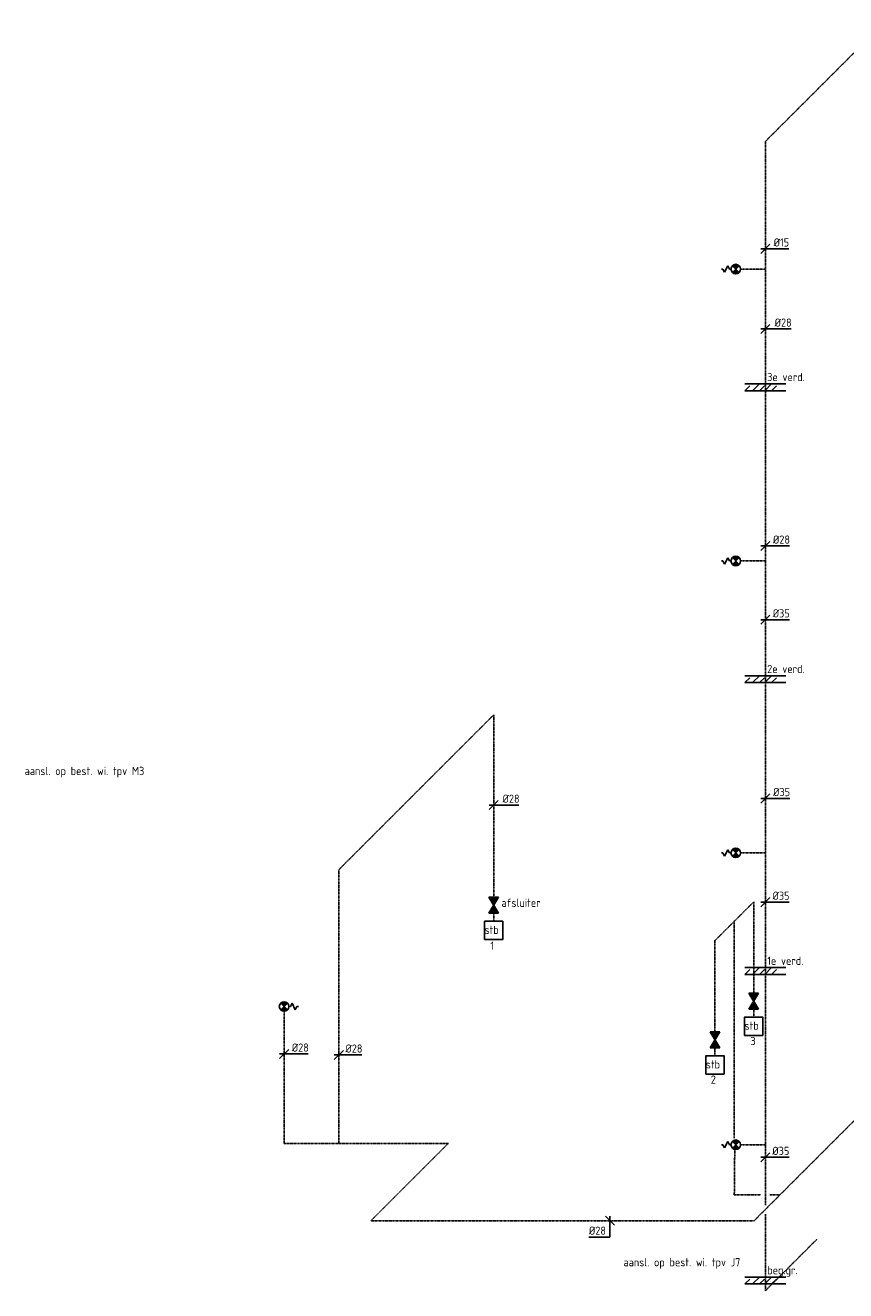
# Model space of a CAD drawing. Header units: millimetres. Extents: x 437 to 48624, y 626 to 41294.
# Tile 6 of 9: x 23703 to 32695, y 11628 to 25501. Entities that reach past the tile are written whole.
import ezdxf
from ezdxf.enums import TextEntityAlignment as Align

# ---------------------------------------------------------------- set-up
doc = ezdxf.new("R2010")
doc.units = ezdxf.units.MM
doc.header["$MEASUREMENT"] = 0
doc.linetypes.add('2322109', pattern=[10, 5, -2, 1, -2])
for name, color, linetype in [('WL531---', 5, '2322109'), ('WL561---', 4, 'Continuous'), ('WM531---', 1, 'Continuous'), ('WT531---', 7, 'Continuous'), ('WT561---', 7, 'Continuous')]:
    doc.layers.add(name, color=color, linetype=linetype)
doc.styles.add('BURO-018', font='BUROFONT', dxfattribs={"height": 1.8})
doc.styles.add('STABICAD-018', font='ISOCP.SHX', dxfattribs={"height": 1.8})

# ---------------------------------------------------------------- blocks, each defined once
blk = doc.blocks.new('PI_SYM115')
at = {"color": 0, "linetype": 'Continuous'}
for p, q in [((-2.5, 1.5), (2.5, -1.5)), ((-2.5, -1.5), (-2.5, 1.5)), ((2.5, 1.5), (-2.5, -1.5)), ((2.5, -1.5), (2.5, 1.5))]:
    blk.add_line(p, q, dxfattribs=at)
at = {"color": 0, "linetype": 'Continuous', "style": 'BURO-018'}
blk.add_attdef('PRODUCTCODE', text='', height=1.8, dxfattribs=at).set_placement((0, 0), align=Align.MIDDLE)
blk = doc.blocks.new('*U115')
at = {"color": 0, "linetype": 'Continuous'}
for p, q in [((-50, -50), (50, 50)), ((-50, 0), (47, 0)), ((47, 0), (277, 0))]:
    blk.add_line(p, q, dxfattribs=at)
at = {"color": 0, "linetype": 'Continuous', "style": 'STABICAD-018'}
blk.add_text('%%c28', height=90, dxfattribs=at).set_placement((97, 25))
at = {"layer": 'WL561---', "color": 2, "style": 'STABICAD-018'}
blk.add_attdef('CODE', (50878, -21069), '', height=1.2, dxfattribs=at)
blk = doc.blocks.new('*U116')
at = {"color": 0, "linetype": 'Continuous'}
for p, q in [((-50, -50), (50, 50)), ((-50, 0), (22, 0)), ((22, 0), (252, 0))]:
    blk.add_line(p, q, dxfattribs=at)
at = {"color": 0, "linetype": 'Continuous', "style": 'STABICAD-018'}
blk.add_text('%%c28', height=90, dxfattribs=at).set_placement((72, 25))
at = {"layer": 'WL561---', "color": 2, "style": 'STABICAD-018'}
blk.add_attdef('CODE', (49181, -23808), '', height=1.2, dxfattribs=at)
blk = doc.blocks.new('*U117')
at = {"color": 0, "linetype": 'Continuous'}
for p, q in [((-50, -50), (50, 50)), ((-50, 0), (34, 0)), ((34, 0), (264, 0))]:
    blk.add_line(p, q, dxfattribs=at)
at = {"color": 0, "linetype": 'Continuous', "style": 'STABICAD-018'}
blk.add_text('%%c28', height=90, dxfattribs=at).set_placement((84, 25))
at = {"layer": 'WL561---', "color": 2, "style": 'STABICAD-018'}
blk.add_attdef('CODE', (48581, -23798), '', height=1.2, dxfattribs=at)
blk = doc.blocks.new('PI_SYM064')
at = {"color": 0, "linetype": 'Continuous'}
for p, q in [((0, 4), (0, 4.5)), ((1, 3.5), (0, 4)), ((1.06, -1.06), (-1.06, 1.06)), ((-1.06, -1.06), (1.06, 1.06)), ((-1, 2.5), (1, 3.5)), ((0, 2), (-1, 2.5)), ((0, 1.5), (0, 2))]:
    blk.add_line(p, q, dxfattribs=at)
at = {"color": 0, "linetype": 'Continuous', "const_width": 1.5}
for points in [[(-0.53, 0.53, 0.414214), (-0.53, -0.53, 1)], [(0.53, 0.53, -0.414214), (0.53, -0.53, -1)]]:
    blk.add_lwpolyline(points, format="xyb", dxfattribs=at)
at = {"color": 0, "linetype": 'Continuous'}
blk.add_circle((0, 0), 1.5, dxfattribs=at)
blk = doc.blocks.new('*U118')
at = {"color": 0, "linetype": 'Continuous'}
for p, q in [((50, -50), (-50, 50)), ((0, 50), (0, -179)), ((0, -179), (-230, -179))]:
    blk.add_line(p, q, dxfattribs=at)
at = {"color": 0, "linetype": 'Continuous', "style": 'STABICAD-018'}
blk.add_text('%%c28', height=90, dxfattribs=at).set_placement((-230, -154))
at = {"layer": 'WL561---', "color": 2, "style": 'STABICAD-018'}
blk.add_attdef('CODE', (52152, -25626), '', height=1.2, dxfattribs=at)
blk = doc.blocks.new('*U120')
at = {"color": 0, "linetype": 'Continuous'}
for p, q in [((-50, -50), (50, 50)), ((-50, 0), (40, 0)), ((40, 0), (256, 0))]:
    blk.add_line(p, q, dxfattribs=at)
at = {"color": 0, "linetype": 'Continuous', "style": 'STABICAD-018'}
blk.add_text('%%c15', height=90, dxfattribs=at).set_placement((90, 25))
at = {"layer": 'WL561---', "color": 2, "style": 'STABICAD-018'}
blk.add_attdef('CODE', (53856, -14971), '', height=1.2, dxfattribs=at)
blk = doc.blocks.new('*U121')
at = {"color": 0, "linetype": 'Continuous'}
for p, q in [((-50, -50), (50, 50)), ((-50, 0), (51, 0)), ((51, 0), (281, 0))]:
    blk.add_line(p, q, dxfattribs=at)
at = {"color": 0, "linetype": 'Continuous', "style": 'STABICAD-018'}
blk.add_text('%%c28', height=90, dxfattribs=at).set_placement((101, 25))
at = {"layer": 'WL561---', "color": 2, "style": 'STABICAD-018'}
blk.add_attdef('CODE', (53856, -15849), '', height=1.2, dxfattribs=at)
blk = doc.blocks.new('*U122')
at = {"color": 0, "linetype": 'Continuous'}
for p, q in [((-50, -50), (50, 50)), ((-50, 0), (33, 0)), ((33, 0), (263, 0))]:
    blk.add_line(p, q, dxfattribs=at)
at = {"color": 0, "linetype": 'Continuous', "style": 'STABICAD-018'}
blk.add_text('%%c28', height=90, dxfattribs=at).set_placement((83, 25))
at = {"layer": 'WL561---', "color": 2, "style": 'STABICAD-018'}
blk.add_attdef('CODE', (53856, -18228), '', height=1.2, dxfattribs=at)
blk = doc.blocks.new('*U123')
at = {"color": 0, "linetype": 'Continuous'}
for p, q in [((-50, -50), (50, 50)), ((-50, 0), (30, 0)), ((30, 0), (263, 0))]:
    blk.add_line(p, q, dxfattribs=at)
at = {"color": 0, "linetype": 'Continuous', "style": 'STABICAD-018'}
blk.add_text('%%c35', height=90, dxfattribs=at).set_placement((80, 25))
at = {"layer": 'WL561---', "color": 2, "style": 'STABICAD-018'}
blk.add_attdef('CODE', (53856, -19037), '', height=1.2, dxfattribs=at)
blk = doc.blocks.new('*U124')
at = {"color": 0, "linetype": 'Continuous'}
for p, q in [((-50, -50), (50, 50)), ((-50, 0), (34, 0)), ((34, 0), (268, 0))]:
    blk.add_line(p, q, dxfattribs=at)
at = {"color": 0, "linetype": 'Continuous', "style": 'STABICAD-018'}
blk.add_text('%%c35', height=90, dxfattribs=at).set_placement((84, 25))
at = {"layer": 'WL561---', "color": 2, "style": 'STABICAD-018'}
blk.add_attdef('CODE', (53856, -20996), '', height=1.2, dxfattribs=at)
blk = doc.blocks.new('*U125')
at = {"color": 0, "linetype": 'Continuous'}
for p, q in [((-50, -50), (50, 50)), ((-50, 0), (28, 0)), ((28, 0), (262, 0))]:
    blk.add_line(p, q, dxfattribs=at)
at = {"color": 0, "linetype": 'Continuous', "style": 'STABICAD-018'}
blk.add_text('%%c35', height=90, dxfattribs=at).set_placement((78, 25))
at = {"layer": 'WL561---', "color": 2, "style": 'STABICAD-018'}
blk.add_attdef('CODE', (53856, -22133), '', height=1.2, dxfattribs=at)
blk = doc.blocks.new('*U126')
at = {"color": 0, "linetype": 'Continuous'}
for p, q in [((-50, -50), (50, 50)), ((-50, 0), (26, 0)), ((26, 0), (259, 0))]:
    blk.add_line(p, q, dxfattribs=at)
at = {"color": 0, "linetype": 'Continuous', "style": 'STABICAD-018'}
blk.add_text('%%c35', height=90, dxfattribs=at).set_placement((76, 25))
at = {"layer": 'WL561---', "color": 2, "style": 'STABICAD-018'}
blk.add_attdef('CODE', (53856, -24930), '', height=1.2, dxfattribs=at)

msp = doc.modelspace()

# ---------------------------------------------------------------- linework, layer by layer
for p, q in [((31589.8, 21569.7), (32039.8, 21569.7)), ((31589.8, 21494.7), (31642.6, 21547.6)), ((31674, 21494.7), (31749, 21569.7)), ((31751.3, 21494.7), (31804.2, 21547.6)), ((31807, 21494.7), (31882, 21569.7)), ((31883.3, 21494.7), (31936.1, 21547.6)), ((31589.8, 21494.7), (32039.8, 21494.7)), ((31589.8, 18369.7), (32039.8, 18369.7)), ((31589.8, 18294.7), (31642.6, 18347.6)), ((31674, 18294.7), (31749, 18369.7)), ((31751.3, 18294.7), (31804.2, 18347.6)), ((31807, 18294.7), (31882, 18369.7)), ((31883.3, 18294.7), (31936.1, 18347.6)), ((31589.8, 18294.7), (32039.8, 18294.7)), ((31589.8, 15169.7), (32039.8, 15169.7)), ((31589.8, 15094.7), (31642.6, 15147.6)), ((31674, 15094.7), (31749, 15169.7)), ((31751.3, 15094.7), (31804.2, 15147.6)), ((31807, 15094.7), (31882, 15169.7)), ((31883.3, 15094.7), (31936.1, 15147.6)), ((31589.8, 15094.7), (32039.8, 15094.7)), ((31589.8, 11777.8), (32039.8, 11777.8)), ((31589.8, 11702.8), (31642.6, 11755.6)), ((31589.8, 11702.8), (32039.8, 11702.8)), ((31674, 11702.8), (31749, 11777.8)), ((31751.3, 11702.8), (31804.2, 11755.6)), ((31807, 11702.8), (31882, 11777.8)), ((31883.3, 11702.8), (31936.1, 11755.6))]:
    msp.add_line(p, q)
at = {"layer": 'WL531---', "linetype": '2322109'}
for p, q in [((31814.8, 24227.8), (33087.6, 25500.6)), ((31814.8, 24227.8), (31814.8, 22827.8)), ((31542.3, 22827.8), (31814.8, 22827.8)), ((31814.8, 22827.8), (31814.8, 19627.8)), ((31542.3, 19627.8), (31814.8, 19627.8)), ((31814.8, 19627.8), (31814.8, 16427.8)), ((27139.6, 16243.3), (28836.7, 17940.4)), ((28836.7, 17940.4), (28836.7, 15814.9)), ((31542.3, 16427.8), (31814.8, 16427.8)), ((31814.8, 16427.8), (31814.8, 13227.8)), ((27139.6, 13243.3), (27139.6, 16243.3)), ((31261.8, 15465.5), (31686.1, 15889.8)), ((31686.1, 15889.8), (31686.1, 14802.3)), ((28836.7, 15765.4), (28836.7, 15677.9)), ((31473.9, 13301.1), (31473.9, 15677.6)), ((31261.8, 15465.5), (31261.8, 14378)), ((31686.1, 14714.8), (31686.1, 14627.3)), ((26539.6, 13243.3), (26539.6, 14690.8)), ((31261.8, 14290.5), (31261.8, 14203)), ((33600.3, 14304), (31973.9, 12677.6)), ((28339.6, 13243.3), (26539.6, 13243.3)), ((27491.1, 12394.8), (28339.6, 13243.3)), ((31542.3, 13227.8), (31814.8, 13227.8)), ((31814.8, 13227.8), (31814.8, 12566.7)), ((31473.9, 12677.6), (31478.7, 13176.5)), ((31473.9, 12677.6), (31764.8, 12677.6)), ((31973.9, 12677.6), (31691.1, 12394.8)), ((31864.8, 12677.6), (31973.9, 12677.6)), ((31691.1, 12394.8), (27491.1, 12394.8)), ((31814.8, 12468.5), (31814.8, 11627.8)), ((31814.8, 11627.8), (32380.5, 12193.5))]:
    msp.add_line(p, q, dxfattribs=at)
at = {"layer": 'WL561---', "color": 2, "linetype": 'Continuous'}
for points in [[(28736.7, 15477.9), (28936.7, 15477.9), (28936.7, 15677.9), (28736.7, 15677.9)], [(31586.1, 14427.3), (31786.1, 14427.3), (31786.1, 14627.3), (31586.1, 14627.3)], [(31161.8, 14003), (31361.8, 14003), (31361.8, 14203), (31161.8, 14203)]]:
    msp.add_lwpolyline(points, close=True, dxfattribs=at)
for points in [[(28784.2, 15940.4), (28836.7, 15852.9), (28889.2, 15940.4)], [(28784.2, 15765.4), (28836.7, 15852.9), (28889.2, 15765.4)], [(31633.6, 14889.8), (31686.1, 14802.3), (31738.6, 14889.8)], [(31633.6, 14714.8), (31686.1, 14802.3), (31738.6, 14714.8)], [(31209.3, 14465.5), (31261.8, 14378), (31314.3, 14465.5)], [(31209.3, 14290.5), (31261.8, 14378), (31314.3, 14290.5)]]:
    msp.add_solid(points, dxfattribs=at)

# ---------------------------------------------------------------- block references
at = {"layer": 'WL531---', "color": 2, "linetype": '2322109', "extrusion": (0, 0, -1), "xscale": 35, "yscale": 35, "zscale": 35, "rotation": 270}
for p in [(-31489.8, 22827.8), (-31489.8, 19627.8), (-31489.8, 16427.8), (-31489.8, 13227.8)]:
    msp.add_blockref('PI_SYM064', p, dxfattribs=at)
at = {"layer": 'WL531---', "color": 2, "linetype": '2322109', "xscale": 35, "yscale": 35, "zscale": 35, "rotation": 270}
msp.add_blockref('PI_SYM064', (26539.6, 14743.3), dxfattribs=at)
at = {"layer": 'WL561---', "color": 2, "linetype": 'Continuous', "xscale": 35, "yscale": 35, "zscale": 35, "rotation": 90.00000000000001}
for p in [(28836.7, 15852.9), (31686.1, 14802.3), (31261.8, 14378)]:
    msp.add_blockref('PI_SYM115', p, dxfattribs=at)
at = {"layer": 'WM531---', "linetype": 'Continuous'}
for name, p in [('*U120', (31814.8, 23049.9)), ('*U121', (31814.8, 22171.3)), ('*U122', (31814.8, 19792.3)), ('*U123', (31814.8, 18983.8)), ('*U115', (28836.7, 16951.6)), ('*U124', (31814.8, 17024.4)), ('*U125', (31814.8, 15887.9)), ('*U117', (26539.6, 14223.2)), ('*U116', (27139.6, 14212.3)), ('*U126', (31814.8, 13090.7)), ('*U118', (30110.6, 12394.8))]:
    msp.add_blockref(name, p, dxfattribs=at)

# ---------------------------------------------------------------- texts
at = {"color": 1, "style": 'STABICAD-018'}
for s, p in [('3e verd.', (31834.5, 21599.3)), ('2e verd.', (31834.5, 18399.3)), ('1e verd.', (31834.5, 15199.3)), ('beg.gr.', (31834.5, 11807.4))]:
    msp.add_text(s, height=90, dxfattribs=at).set_placement(p)
at = {"layer": 'WT531---', "color": 1, "style": 'STABICAD-018'}
for s, p in [('aansl. op best. wi. tpv M3', (23695.7, 17281)), ('aansl. op best. wi. tpv J7', (30259.1, 11895))]:
    msp.add_text(s, height=90, dxfattribs=at).set_placement(p)
at = {"layer": 'WT561---', "color": 1, "style": 'STABICAD-018'}
for s, p in [('afsluiter', (28922.3, 15835.4)), ('stb', (28736.7, 15539)), ('1', (28800.5, 15365.5)), ('stb', (31586.1, 14488.3)), ('3', (31650.7, 14320.4)), ('stb', (31161.8, 14064.1)), ('2', (31216.4, 13897.8))]:
    msp.add_text(s, height=90, dxfattribs=at).set_placement(p)

doc.saveas('drawing.dxf')
